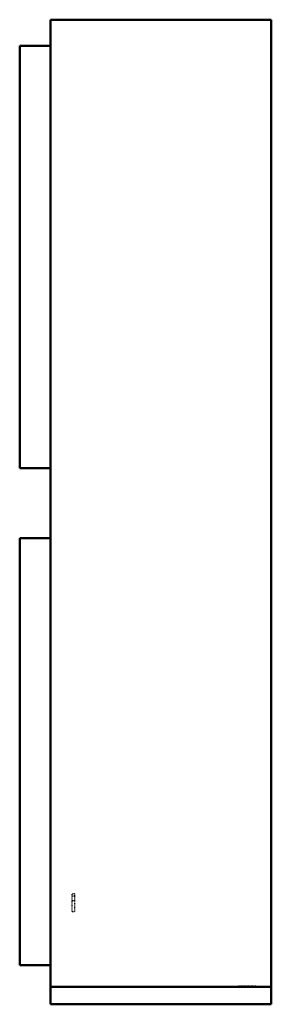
# Model space of a CAD drawing. Header units: millimetres. Extents: x -183 to 183, y 0 to 1430.
import ezdxf

# ---------------------------------------------------------------- set-up
doc = ezdxf.new("R2010")
doc.units = ezdxf.units.MM
doc.linetypes.add('Dashed', pattern=[2, 1, -1])
doc.layers.add('AM_0', color=7, linetype='Continuous', lineweight=50)
doc.layers.add('AM_9', color=6, linetype='Dashed', lineweight=25)

# ---------------------------------------------------------------- blocks, each defined once
blk = doc.blocks.new('1_DC9VSA6010A_PART8_0_in_DC9VSA6010A_2')
at = {"layer": 'AM_0'}
for p, q in [((-138.1125, 1430.3375), (182.5625, 1430.3375)), ((182.5625, 25.4), (182.5625, 1430.3375)), ((-138.1125, 1430.3375), (-138.1125, 25.4)), ((182.5625, 25.4), (-138.1125, 25.4))]:
    blk.add_line(p, q, dxfattribs=at)
blk = doc.blocks.new('2_DC9VSA6010A_PART6_0_in_DC9VSA6010A_2')
at = {"layer": 'AM_0'}
for p, q in [((-138.1125, 0), (-138.1125, 25.4)), ((182.5625, 25.4), (182.5625, 0)), ((-138.1125, 0), (182.5625, 0))]:
    blk.add_line(p, q, dxfattribs=at)
blk = doc.blocks.new('3_DC9VSA6010A_PART5_0_in_DC9VSA6010A_2')
at = {"layer": 'AM_9'}
for p, q in [((-103.1875, 160.3375), (-106.3625, 160.3375)), ((-106.3625, 157.1625), (-106.3625, 160.3375)), ((-103.1875, 160.3375), (-103.1875, 157.1625)), ((-106.3625, 150.8125), (-103.1875, 150.8125))]:
    blk.add_line(p, q, dxfattribs=at)
blk = doc.blocks.new('4_DC9VSA6010A_PART4_0_in_DC9VSA6010A_2')
at = {"layer": 'AM_9'}
for p, q in [((-103.1875, 157.1625), (-106.3625, 157.1625)), ((-106.3625, 134.9375), (-106.3625, 157.1625)), ((-103.1875, 157.1625), (-103.1875, 134.9375)), ((-106.3625, 134.9375), (-103.1875, 134.9375))]:
    blk.add_line(p, q, dxfattribs=at)
blk = doc.blocks.new('5_DC9VSA6010A_PART3_0_in_DC9VSA6010A_2')
at = {"layer": 'AM_9'}
for p, q in [((134.9375, 26.9875), (160.3375, 26.9875)), ((134.9375, 26.9875), (134.9375, 25.4)), ((160.3375, 25.4), (160.3375, 26.9875))]:
    blk.add_line(p, q, dxfattribs=at)
blk = doc.blocks.new('6_DC9VSA6010A_PART2_0_in_DC9VSA6010A_2')
at = {"layer": 'AM_0'}
for p, q in [((-138.1, 1392.4), (-182.6, 1392.4)), ((-182.6, 778.7), (-182.6, 1392.4)), ((-182.6, 778.7), (-138.1, 778.7))]:
    blk.add_line(p, q, dxfattribs=at)
blk = doc.blocks.new('7_DC9VSA6010A_PART1_0_in_DC9VSA6010A_2')
at = {"layer": 'AM_0'}
for p, q in [((-182.6, 57), (-182.6, 677.1)), ((-138.1, 677.1), (-182.6, 677.1)), ((-182.6, 57), (-138.1, 57))]:
    blk.add_line(p, q, dxfattribs=at)

msp = doc.modelspace()

# ---------------------------------------------------------------- block references
for name in ['1_DC9VSA6010A_PART8_0_in_DC9VSA6010A_2', '6_DC9VSA6010A_PART2_0_in_DC9VSA6010A_2', '7_DC9VSA6010A_PART1_0_in_DC9VSA6010A_2', '3_DC9VSA6010A_PART5_0_in_DC9VSA6010A_2', '4_DC9VSA6010A_PART4_0_in_DC9VSA6010A_2', '2_DC9VSA6010A_PART6_0_in_DC9VSA6010A_2', '5_DC9VSA6010A_PART3_0_in_DC9VSA6010A_2']:
    msp.add_blockref(name, (0, 0))

doc.saveas('drawing.dxf')
